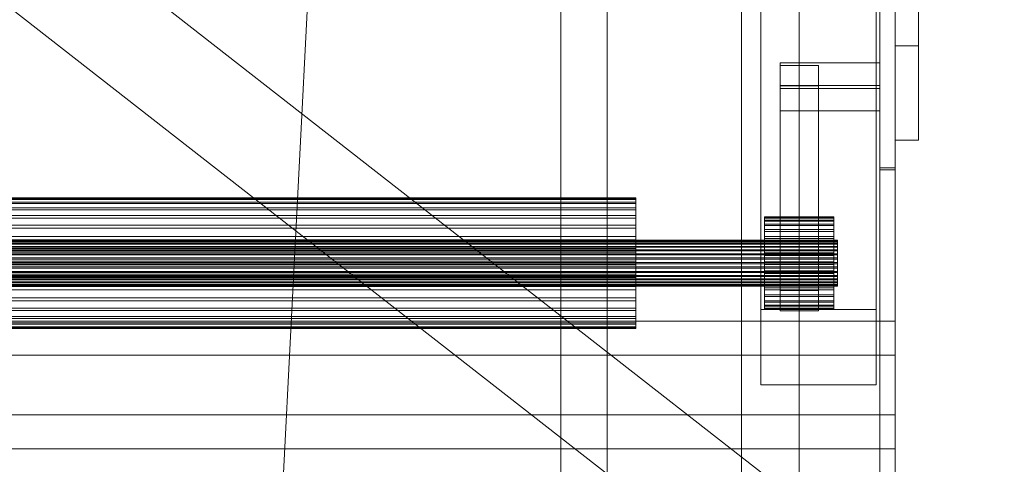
# Model space of a CAD drawing. Header units: millimetres. Extents: x -3490 to 61924, y -72580 to 6847.
# Tile 17 of 256: x -2683 to -2427, y -35735 to -35619. Entities that reach past the tile are written whole.
import ezdxf

# ---------------------------------------------------------------- set-up
doc = ezdxf.new("R2010")
doc.units = ezdxf.units.MM
doc.layers.add('COTAS_P', color=1, linetype='Continuous', lineweight=0)
doc.layers.add('frontal_C10', color=7, linetype='Continuous', lineweight=0)
doc.dimstyles.new('R19_100', dxfattribs={"dimtxt": 250, "dimasz": 150, "dimexe": 150, "dimexo": 80, "dimgap": 100, "dimtad": 1, "dimtih": 1, "dimtoh": 1, "dimdsep": 46, "dimcen": 0.09, "dimadec": 0, "dimazin": 0, "dimtfac": 1, "dimtdec": 4, "dimtofl": 0, "dimtmove": 0, "dimatfit": 3, "dimfxl": 1, "dimtolj": 1, "dimtzin": 0, "dimarcsym": 0})

# ---------------------------------------------------------------- blocks, each defined once
blk = doc.blocks.new('DIM_R29_54')
at = {"layer": 'COTAS_P'}
for p, q in [((-2600, -35460), (-2645.93, -36358.83)), ((140, -35600), (94.07, -36498.83)), ((-2645.93, -36358.83), (-2493.82, -36321.54)), ((94.07, -36498.83), (-2645.93, -36358.83)), ((-2645.93, -36358.83), (-2498.42, -36411.42)), ((94.07, -36498.83), (-53.43, -36446.23)), ((94.07, -36498.83), (-58.03, -36536.11))]:
    blk.add_line(p, q, dxfattribs=at)
blk.add_text('2743.57 P', height=250, rotation=177.075, dxfattribs=at).set_placement((-1281.03, -36528.7))

msp = doc.modelspace()

# ---------------------------------------------------------------- linework, layer by layer
at = {"layer": 'frontal_C10'}
for p, q in [((-2530, -35778.326), (-2530, -33708.326)), ((-2530, -33711.251), (-2530, -35781.251)), ((-2530, -35765.692), (-2530, -33726.81)), ((-2530, -33729.735), (-2530, -35768.617)), ((-2542, -33736.403), (-2542, -35761.949)), ((-2459, -35761.949), (-2459, -33736.403)), ((-2542, -35767.799), (-2542, -33742.253)), ((-2459, -33742.253), (-2459, -35767.799)), ((-2480, -33758.091), (-2480, -35859.209)), ((-2455, -35859.209), (-2455, -33758.091)), ((-2480, -35865.059), (-2480, -33763.941)), ((-2455, -33763.941), (-2455, -35865.059)), ((-2459, -33766.866), (-2459, -35867.984)), ((-2455, -35867.984), (-2455, -33766.866)), ((-2530, -35878.749), (-2530, -33808.749)), ((-2530, -33811.674), (-2530, -35881.674)), ((-2480, -33855.589), (-2480, -35956.707)), ((-2455, -35956.707), (-2455, -33855.589)), ((-2480, -35962.557), (-2480, -33861.439)), ((-2459, -35962.557), (-2459, -33861.439)), ((-2455, -33861.439), (-2455, -35962.557)), ((-2495, -34016.915), (-2495, -35988)), ((-2455, -35988), (-2455, -34016.915)), ((-2495, -35988), (-2495, -34026.034)), ((-2455, -35988), (-2455, -34026.034)), ((-2495, -34742.176), (-2495, -35988)), ((-2455, -35988), (-2455, -34742.176)), ((-2495, -35988), (-2495, -34751.295)), ((-2455, -35988), (-2455, -34751.295)), ((-2490, -35221.472), (-2490, -35694.826)), ((-2460, -35694.826), (-2460, -35221.472)), ((-2490, -35714.454), (-2490, -35241.1)), ((-2460, -35714.454), (-2460, -35241.1)), ((-2495, -35320.08), (-2495, -35988)), ((-2455, -35988), (-2455, -35320.08)), ((-2495, -35988), (-2495, -35329.199)), ((-2455, -35988), (-2455, -35329.199)), ((-2459, -35658.046), (-2459, -35391.766)), ((-2455, -35391.766), (-2455, -35658.046)), ((-2467.309, -35754.786), (-2877.309, -35434.786)), ((-2482.691, -35774.494), (-2892.691, -35454.494)), ((-2480, -35495.668), (-2480, -35761.949)), ((-2459, -35658.046), (-2459, -35495.224)), ((-2459, -35495.668), (-2459, -35761.949)), ((-2459, -35658.491), (-2459, -35495.668)), ((-2455, -35495.224), (-2455, -35658.046)), ((-2455, -35761.949), (-2455, -35495.668)), ((-2455, -35658.491), (-2455, -35495.668)), ((-2480, -35767.799), (-2480, -35501.518)), ((-2455, -35501.518), (-2455, -35767.799)), ((-2455, -35626.322), (-2455, -35514.198)), ((-2449, -35626.322), (-2449, -35514.198)), ((-2455, -35650.771), (-2455, -35538.648)), ((-2449, -35538.648), (-2449, -35650.771)), ((-2455, -35650.771), (-2455, -35626.322)), ((-2455, -35626.322), (-2449, -35626.322)), ((-2449, -35626.322), (-2449, -35650.771)), ((-2459, -35630.705), (-2485, -35630.705)), ((-2485, -35630.705), (-2485, -35637.373)), ((-2485, -35636.555), (-2485, -35630.705)), ((-2475, -35631.372), (-2485, -35631.372)), ((-2485, -35631.372), (-2485, -35636.706)), ((-2485, -35689.871), (-2485, -35631.372)), ((-2475, -35636.706), (-2475, -35631.372)), ((-2475, -35689.871), (-2475, -35631.372)), ((-2459, -35637.373), (-2459, -35630.705)), ((-2459, -35636.555), (-2459, -35630.705)), ((-2485, -35643.223), (-2485, -35636.555)), ((-2485, -35636.555), (-2459, -35636.555)), ((-2485, -35636.706), (-2475, -35636.706)), ((-2485, -35695.206), (-2485, -35636.706)), ((-2485, -35637.373), (-2459, -35637.373)), ((-2485, -35643.223), (-2485, -35637.373)), ((-2475, -35636.706), (-2475, -35695.206)), ((-2459, -35636.555), (-2459, -35643.223)), ((-2459, -35637.373), (-2459, -35643.223)), ((-2459, -35643.223), (-2485, -35643.223)), ((-2449, -35650.771), (-2455, -35650.771)), ((-2455, -35658.046), (-2459, -35658.046)), ((-2459, -35924.771), (-2459, -35658.491)), ((-2459, -35658.491), (-2455, -35658.491)), ((-2455, -35658.491), (-2455, -35924.771)), ((-2522.5, -35665.795), (-2837.5, -35665.795)), ((-2522.5, -35666.029), (-2837.5, -35666.029)), ((-2522.5, -35666.214), (-2522.5, -35665.795)), ((-2522.5, -35665.795), (-2522.5, -35666.029)), ((-2522.5, -35666.029), (-2522.5, -35666.908)), ((-2522.5, -35666.214), (-2837.5, -35666.214)), ((-2522.5, -35666.908), (-2837.5, -35666.908)), ((-2522.5, -35667.269), (-2837.5, -35667.269)), ((-2522.5, -35668.396), (-2837.5, -35668.396)), ((-2522.5, -35667.269), (-2522.5, -35666.214)), ((-2522.5, -35666.908), (-2522.5, -35668.396)), ((-2522.5, -35668.921), (-2522.5, -35667.269)), ((-2522.5, -35668.396), (-2522.5, -35670.438)), ((-2522.5, -35668.921), (-2837.5, -35668.921)), ((-2522.5, -35670.438), (-2837.5, -35670.438)), ((-2522.5, -35671.106), (-2837.5, -35671.106)), ((-2522.5, -35671.106), (-2522.5, -35668.921)), ((-2522.5, -35670.438), (-2522.5, -35672.955)), ((-2522.5, -35673.74), (-2522.5, -35671.106)), ((-2489, -35670.959), (-2489, -35670.793)), ((-2489, -35670.793), (-2489, -35671.089)), ((-2471, -35670.793), (-2489, -35670.793)), ((-2489, -35671.579), (-2489, -35670.959)), ((-2471, -35670.959), (-2489, -35670.959)), ((-2489, -35671.089), (-2489, -35671.834)), ((-2471, -35671.089), (-2489, -35671.089)), ((-2471, -35671.089), (-2471, -35670.793)), ((-2471, -35670.793), (-2471, -35670.959)), ((-2471, -35670.959), (-2471, -35671.579)), ((-2471, -35671.834), (-2471, -35671.089)), ((-2522.5, -35672.955), (-2837.5, -35672.955)), ((-2522.5, -35673.74), (-2837.5, -35673.74)), ((-2522.5, -35672.955), (-2522.5, -35675.849)), ((-2522.5, -35676.722), (-2522.5, -35673.74)), ((-2489, -35672.629), (-2489, -35671.579)), ((-2471, -35671.579), (-2489, -35671.579)), ((-2489, -35671.834), (-2489, -35673)), ((-2471, -35671.834), (-2489, -35671.834)), ((-2489, -35674.071), (-2489, -35672.629)), ((-2471, -35672.629), (-2489, -35672.629)), ((-2489, -35673), (-2489, -35674.542)), ((-2471, -35673), (-2489, -35673)), ((-2471, -35671.579), (-2471, -35672.629)), ((-2471, -35673), (-2471, -35671.834)), ((-2471, -35672.629), (-2471, -35674.071)), ((-2471, -35674.542), (-2471, -35673)), ((-2522.5, -35675.849), (-2837.5, -35675.849)), ((-2522.5, -35675.849), (-2522.5, -35679.01)), ((-2489, -35675.847), (-2489, -35674.071)), ((-2471, -35674.071), (-2489, -35674.071)), ((-2489, -35674.542), (-2489, -35676.401)), ((-2471, -35674.542), (-2489, -35674.542)), ((-2489, -35677.89), (-2489, -35675.847)), ((-2471, -35675.847), (-2489, -35675.847)), ((-2471, -35674.071), (-2471, -35675.847)), ((-2471, -35676.401), (-2471, -35674.542)), ((-2471, -35675.847), (-2471, -35677.89)), ((-2470, -35676.791), (-2890, -35676.791)), ((-2470, -35676.873), (-2890, -35676.873)), ((-2470, -35676.939), (-2890, -35676.939)), ((-2470, -35677.183), (-2890, -35677.183)), ((-2470, -35677.311), (-2890, -35677.311)), ((-2470, -35677.709), (-2890, -35677.709)), ((-2470, -35677.894), (-2890, -35677.894)), ((-2470, -35678.43), (-2890, -35678.43)), ((-2470, -35678.665), (-2890, -35678.665)), ((-2522.5, -35676.722), (-2837.5, -35676.722)), ((-2522.5, -35679.937), (-2522.5, -35676.722)), ((-2489, -35676.401), (-2489, -35678.506)), ((-2471, -35676.401), (-2489, -35676.401)), ((-2489, -35680.121), (-2489, -35677.89)), ((-2471, -35677.89), (-2489, -35677.89)), ((-2489, -35678.506), (-2489, -35680.775)), ((-2471, -35678.506), (-2489, -35678.506)), ((-2471, -35678.506), (-2471, -35676.401)), ((-2471, -35677.89), (-2471, -35680.121)), ((-2471, -35680.775), (-2471, -35678.506)), ((-2470, -35676.939), (-2470, -35676.791)), ((-2470, -35676.791), (-2470, -35676.873)), ((-2470, -35676.873), (-2470, -35677.183)), ((-2470, -35677.311), (-2470, -35676.939)), ((-2470, -35677.183), (-2470, -35677.709)), ((-2470, -35677.894), (-2470, -35677.311)), ((-2470, -35677.709), (-2470, -35678.43)), ((-2470, -35678.665), (-2470, -35677.894)), ((-2470, -35678.43), (-2470, -35679.318)), ((-2470, -35679.595), (-2470, -35678.665)), ((-2470, -35679.318), (-2890, -35679.318)), ((-2470, -35679.595), (-2890, -35679.595)), ((-2470, -35680.339), (-2890, -35680.339)), ((-2470, -35680.647), (-2890, -35680.647)), ((-2890, -35681.455), (-2470, -35681.455)), ((-2837.5, -35679.01), (-2522.5, -35679.01)), ((-2522.5, -35679.937), (-2837.5, -35679.937)), ((-2522.5, -35679.01), (-2522.5, -35682.316)), ((-2522.5, -35683.261), (-2522.5, -35679.937)), ((-2489, -35682.455), (-2489, -35680.121)), ((-2489, -35680.121), (-2471, -35680.121)), ((-2489, -35680.775), (-2489, -35683.122)), ((-2471, -35680.775), (-2489, -35680.775)), ((-2471, -35680.121), (-2471, -35682.455)), ((-2471, -35683.122), (-2471, -35680.775)), ((-2470, -35679.318), (-2470, -35680.339)), ((-2470, -35680.647), (-2470, -35679.595)), ((-2470, -35680.339), (-2470, -35681.455)), ((-2470, -35681.782), (-2470, -35680.647)), ((-2470, -35681.455), (-2470, -35682.622)), ((-2470, -35681.782), (-2890, -35681.782)), ((-2470, -35682.622), (-2890, -35682.622)), ((-2470, -35682.955), (-2890, -35682.955)), ((-2470, -35683.795), (-2890, -35683.795)), ((-2522.5, -35682.316), (-2837.5, -35682.316)), ((-2522.5, -35683.261), (-2837.5, -35683.261)), ((-2522.5, -35682.316), (-2522.5, -35685.64)), ((-2522.5, -35686.567), (-2522.5, -35683.261)), ((-2489, -35684.802), (-2489, -35682.455)), ((-2471, -35682.455), (-2489, -35682.455)), ((-2489, -35683.122), (-2489, -35685.456)), ((-2471, -35683.122), (-2489, -35683.122)), ((-2471, -35682.455), (-2471, -35684.802)), ((-2471, -35685.456), (-2471, -35683.122)), ((-2470, -35682.955), (-2470, -35681.782)), ((-2470, -35682.622), (-2470, -35683.795)), ((-2470, -35684.122), (-2470, -35682.955)), ((-2470, -35683.795), (-2470, -35684.93)), ((-2470, -35684.122), (-2890, -35684.122)), ((-2470, -35684.93), (-2890, -35684.93)), ((-2470, -35685.238), (-2890, -35685.238)), ((-2470, -35685.982), (-2890, -35685.982)), ((-2470, -35686.259), (-2890, -35686.259)), ((-2522.5, -35685.64), (-2837.5, -35685.64)), ((-2522.5, -35686.567), (-2837.5, -35686.567)), ((-2522.5, -35685.64), (-2522.5, -35688.855)), ((-2522.5, -35689.728), (-2522.5, -35686.567)), ((-2489, -35687.071), (-2489, -35684.802)), ((-2471, -35684.802), (-2489, -35684.802)), ((-2489, -35685.456), (-2489, -35687.687)), ((-2471, -35685.456), (-2489, -35685.456)), ((-2471, -35684.802), (-2471, -35687.071)), ((-2471, -35687.687), (-2471, -35685.456)), ((-2470, -35685.238), (-2470, -35684.122)), ((-2470, -35684.93), (-2470, -35685.982)), ((-2470, -35686.259), (-2470, -35685.238)), ((-2470, -35685.982), (-2470, -35686.912)), ((-2470, -35687.147), (-2470, -35686.259)), ((-2470, -35686.912), (-2890, -35686.912)), ((-2470, -35687.147), (-2890, -35687.147)), ((-2470, -35687.683), (-2890, -35687.683)), ((-2470, -35687.868), (-2890, -35687.868)), ((-2470, -35688.266), (-2890, -35688.266)), ((-2470, -35688.393), (-2890, -35688.393)), ((-2470, -35688.638), (-2890, -35688.638)), ((-2470, -35688.703), (-2890, -35688.703)), ((-2470, -35688.786), (-2890, -35688.786)), ((-2522.5, -35688.855), (-2837.5, -35688.855)), ((-2522.5, -35688.855), (-2522.5, -35691.837)), ((-2489, -35689.175), (-2489, -35687.071)), ((-2471, -35687.071), (-2489, -35687.071)), ((-2489, -35687.687), (-2489, -35689.73)), ((-2471, -35687.687), (-2489, -35687.687)), ((-2471, -35687.071), (-2471, -35689.175)), ((-2471, -35689.73), (-2471, -35687.687)), ((-2470, -35686.912), (-2470, -35687.683)), ((-2470, -35687.868), (-2470, -35687.147)), ((-2470, -35687.683), (-2470, -35688.266)), ((-2470, -35688.393), (-2470, -35687.868)), ((-2470, -35688.266), (-2470, -35688.638)), ((-2470, -35688.703), (-2470, -35688.393)), ((-2470, -35688.638), (-2470, -35688.786)), ((-2470, -35688.786), (-2470, -35688.703)), ((-2522.5, -35689.728), (-2837.5, -35689.728)), ((-2522.5, -35692.622), (-2522.5, -35689.728)), ((-2489, -35691.035), (-2489, -35689.175)), ((-2471, -35689.175), (-2489, -35689.175)), ((-2489, -35689.73), (-2489, -35691.506)), ((-2471, -35689.73), (-2489, -35689.73)), ((-2489, -35692.577), (-2489, -35691.035)), ((-2471, -35691.035), (-2489, -35691.035)), ((-2489, -35691.506), (-2489, -35692.947)), ((-2471, -35691.506), (-2489, -35691.506)), ((-2485, -35695.206), (-2485, -35689.871)), ((-2485, -35689.871), (-2475, -35689.871)), ((-2475, -35689.871), (-2475, -35695.206)), ((-2471, -35689.175), (-2471, -35691.035)), ((-2471, -35691.506), (-2471, -35689.73)), ((-2471, -35691.035), (-2471, -35692.577)), ((-2471, -35692.947), (-2471, -35691.506)), ((-2522.5, -35691.837), (-2837.5, -35691.837)), ((-2522.5, -35692.622), (-2837.5, -35692.622)), ((-2522.5, -35691.837), (-2522.5, -35694.471)), ((-2522.5, -35695.139), (-2522.5, -35692.622)), ((-2489, -35693.743), (-2489, -35692.577)), ((-2471, -35692.577), (-2489, -35692.577)), ((-2489, -35692.947), (-2489, -35693.998)), ((-2471, -35692.947), (-2489, -35692.947)), ((-2489, -35694.488), (-2489, -35693.743)), ((-2471, -35693.743), (-2489, -35693.743)), ((-2489, -35693.998), (-2489, -35694.618)), ((-2471, -35693.998), (-2489, -35693.998)), ((-2471, -35692.577), (-2471, -35693.743)), ((-2471, -35693.998), (-2471, -35692.947)), ((-2471, -35693.743), (-2471, -35694.488)), ((-2471, -35694.618), (-2471, -35693.998)), ((-2522.5, -35694.471), (-2837.5, -35694.471)), ((-2522.5, -35695.139), (-2837.5, -35695.139)), ((-2522.5, -35696.655), (-2837.5, -35696.655)), ((-2522.5, -35694.471), (-2522.5, -35696.655)), ((-2522.5, -35697.18), (-2522.5, -35695.139)), ((-2522.5, -35696.655), (-2522.5, -35698.308)), ((-2490, -35694.826), (-2490, -35714.454)), ((-2460, -35694.826), (-2490, -35694.826)), ((-2489, -35694.784), (-2489, -35694.488)), ((-2471, -35694.488), (-2489, -35694.488)), ((-2489, -35694.618), (-2489, -35694.784)), ((-2471, -35694.618), (-2489, -35694.618)), ((-2471, -35694.784), (-2489, -35694.784)), ((-2475, -35695.206), (-2485, -35695.206)), ((-2471, -35694.488), (-2471, -35694.784)), ((-2471, -35694.784), (-2471, -35694.618)), ((-2460, -35714.454), (-2460, -35694.826)), ((-2455, -35697.843), (-2905, -35697.843)), ((-2522.5, -35697.18), (-2837.5, -35697.18)), ((-2522.5, -35698.308), (-2837.5, -35698.308)), ((-2522.5, -35698.669), (-2837.5, -35698.669)), ((-2522.5, -35699.363), (-2837.5, -35699.363)), ((-2522.5, -35698.669), (-2522.5, -35697.18)), ((-2522.5, -35698.308), (-2522.5, -35699.363)), ((-2522.5, -35699.548), (-2522.5, -35698.669)), ((-2522.5, -35699.363), (-2522.5, -35699.782)), ((-2455, -35706.734), (-2455, -35697.843)), ((-2455, -35722.217), (-2455, -35697.843)), ((-2522.5, -35699.548), (-2837.5, -35699.548)), ((-2522.5, -35699.782), (-2837.5, -35699.782)), ((-2522.5, -35699.782), (-2522.5, -35699.548)), ((-2905, -35706.734), (-2455, -35706.734)), ((-2455, -35706.734), (-2455, -35731.108)), ((-2490, -35714.454), (-2460, -35714.454)), ((-2905, -35722.217), (-2455, -35722.217)), ((-2455, -35722.217), (-2455, -35731.108)), ((-2455, -35731.108), (-2905, -35731.108))]:
    msp.add_line(p, q, dxfattribs=at)

# ---------------------------------------------------------------- dimensions: what is measured, and where the dimension line sits
at = {"layer": 'COTAS_P'}
dim = msp.add_aligned_dim(p1=(140, -35600), p2=(-2600, -35460), distance=900, text='<> P', dimstyle='R19_100', dxfattribs=at)
dim.commit()
dim.dimension.update_dxf_attribs({"geometry": 'DIM_R29_54', "text_midpoint": (-1275.925, -36428.827)})

doc.saveas('drawing.dxf')
